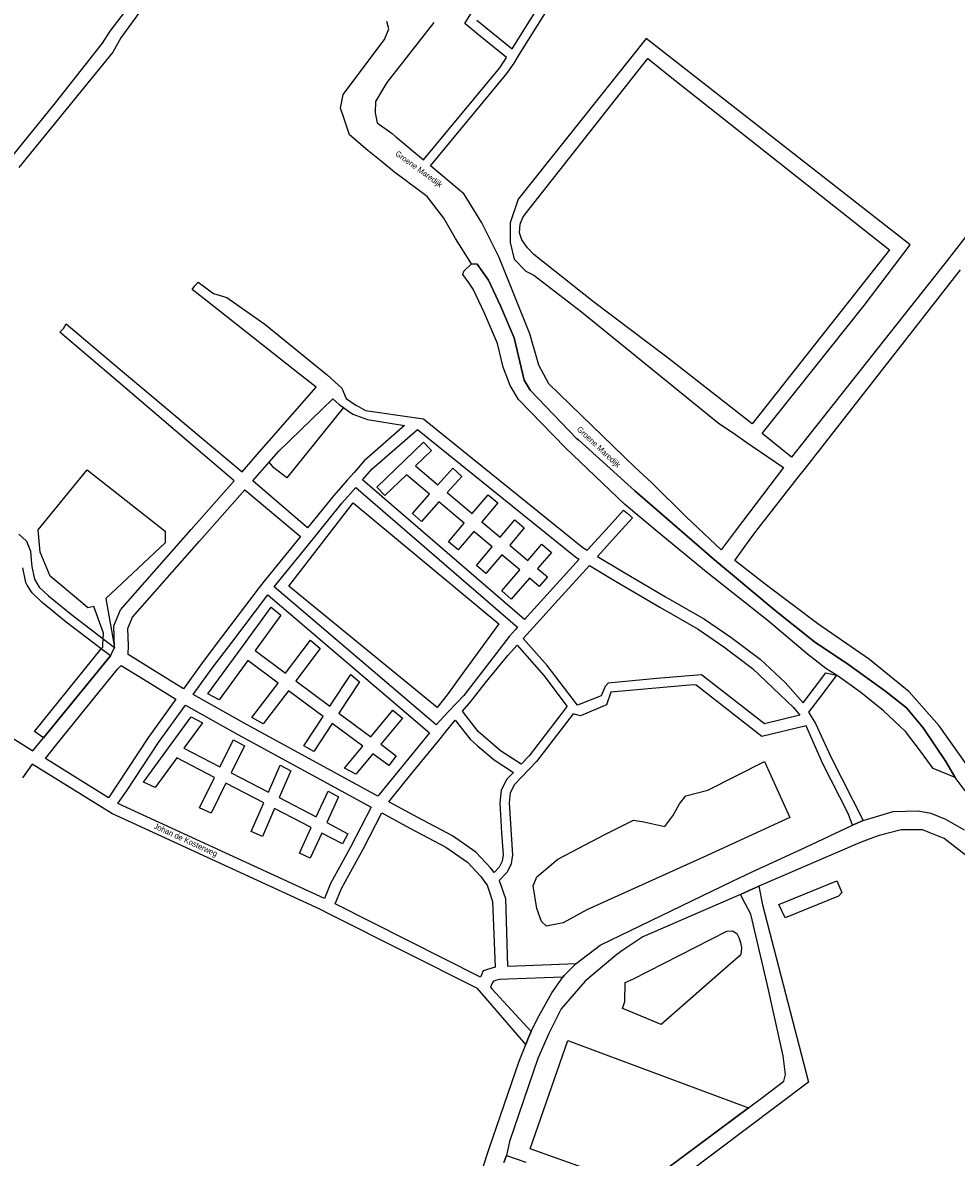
# Model space of a CAD drawing. Header units: metres. Extents: x 89872 to 99175, y 455036 to 468911.
# Tile 110 of 196: x 92782 to 93195, y 465439 to 465940. Entities that reach past the tile are written whole.
import ezdxf

# ---------------------------------------------------------------- set-up
doc = ezdxf.new("R2010")
doc.units = ezdxf.units.M
doc.layers.add('STRNM', color=7, linetype='Continuous')
doc.layers.add('Wegdeel doorgaand', color=1, linetype='Continuous')
doc.layers.add('Waterdeel', color=7, linetype='Continuous', true_color=0x00aaff)
doc.layers.add('Wegdeel', color=7, linetype='Continuous', true_color=0x9a9a9a)

msp = doc.modelspace()

# ---------------------------------------------------------------- linework, layer by layer
at = {"layer": 'Waterdeel', "lineweight": -3}
for p, q in [((92977.21, 465829.93), (92980.59, 465833.17)), ((92980.59, 465833.17), (92983.13, 465833.01)), ((92983.13, 465833.01), (92988.08, 465826.03)), ((92976.79, 465828.51), (92977.21, 465829.93)), ((92979.47, 465824.72), (92976.79, 465828.51)), ((92981.33, 465822.1), (92979.47, 465824.72)), ((92986.28, 465811.48), (92981.33, 465822.1)), ((92988.08, 465826.03), (92993.38, 465814.66)), ((92992.04, 465798.04), (92986.28, 465811.48)), ((92993.38, 465814.66), (92999.46, 465800.47)), ((92994.49, 465787.53), (92992.04, 465798.04)), ((92999.46, 465800.47), (93003.85, 465781.89)), ((92997.71, 465779.48), (92994.49, 465787.53)), ((93003.85, 465781.89), (93006.45, 465777.5)), ((93001.35, 465773.32), (92997.71, 465779.48)), ((93006.45, 465777.5), (93027.16, 465755.88)), ((92895.44, 465750.54), (92919.35, 465773.57)), ((92919.35, 465773.57), (92922.11, 465771.15)), ((92922.11, 465771.15), (92924.02, 465769.74)), ((93022.11, 465751.93), (93001.35, 465773.32)), ((92924.02, 465769.74), (92898.94, 465738.65)), ((92938.78, 465734.52), (92959.29, 465754.42)), ((92959.29, 465754.42), (92962.82, 465750.78)), ((93048.12, 465727.04), (93022.11, 465751.93)), ((93027.16, 465755.88), (93027.85, 465755.42)), ((93027.85, 465755.42), (93052.74, 465733.01)), ((92891.14, 465745.64), (92895.44, 465750.54)), ((92962.82, 465750.78), (92955.8, 465743.96)), ((92789.13, 465715.8), (92810.76, 465742.2)), ((92810.76, 465742.2), (92845.28, 465715.13)), ((92893.17, 465743.07), (92891.14, 465745.64)), ((92898.94, 465738.65), (92893.17, 465743.07)), ((92955.8, 465743.96), (92965.74, 465735.61)), ((92965.74, 465735.61), (92972.28, 465742.91)), ((92972.28, 465742.91), (92976.24, 465739.37)), ((92951.82, 465740.1), (92942.31, 465730.88)), ((92962.06, 465731.49), (92951.82, 465740.1)), ((92976.24, 465739.37), (92969.81, 465732.18)), ((92942.31, 465730.88), (92938.78, 465734.52)), ((92954.47, 465723.02), (92962.06, 465731.49)), ((92969.81, 465732.18), (92980.86, 465722.9)), ((92980.86, 465722.9), (92987.88, 465731.25)), ((92987.88, 465731.25), (92992.16, 465727.65)), ((93052.74, 465733.01), (93087.83, 465702.49)), ((92915.31, 465710.88), (92928.31, 465727.68)), ((92928.31, 465727.68), (92992.66, 465674.26)), ((92966.13, 465728.07), (92958.43, 465719.47)), ((92977.31, 465718.67), (92966.13, 465728.07)), ((92992.16, 465727.65), (92985.14, 465719.3)), ((93062.52, 465715.07), (93048.12, 465727.04)), ((92958.43, 465719.47), (92954.47, 465723.02)), ((92970.44, 465710.49), (92977.31, 465718.67)), ((92985.14, 465719.3), (92993.23, 465712.5)), ((92993.23, 465712.5), (92999.66, 465720.19)), ((93003.89, 465716.66), (92997.45, 465708.95)), ((92999.66, 465720.19), (93003.89, 465716.66)), ((92790.01, 465705.83), (92789.13, 465715.8)), ((92845.28, 465715.13), (92845.28, 465710.01)), ((92981.59, 465715.07), (92974.72, 465706.89)), ((92989.69, 465708.27), (92981.59, 465715.07)), ((93084.16, 465697.23), (93062.52, 465715.07)), ((92845.28, 465710.01), (92819.1, 465685.35)), ((92899.87, 465690.91), (92915.31, 465710.88)), ((92974.72, 465706.89), (92970.44, 465710.49)), ((92982.72, 465699.93), (92989.69, 465708.27)), ((92997.45, 465708.95), (93005.49, 465702.19)), ((93005.49, 465702.19), (93011.7, 465709.38)), ((93011.7, 465709.38), (93015.92, 465705.74)), ((92790.74, 465704.1), (92790.01, 465705.83)), ((92794.44, 465695.21), (92790.74, 465704.1)), ((92993.91, 465704.72), (92986.95, 465696.39)), ((93001.89, 465698.01), (92993.91, 465704.72)), ((93015.92, 465705.74), (93009.76, 465698.6)), ((93087.83, 465702.49), (93094.04, 465697.31)), ((92986.95, 465696.39), (92982.72, 465699.93)), ((92993.89, 465688.75), (93001.89, 465698.01)), ((93009.76, 465698.6), (93014.13, 465694.93)), ((93111.73, 465675.37), (93084.16, 465697.23)), ((93094.04, 465697.31), (93114.65, 465680.1)), ((92807.79, 465684.02), (92794.44, 465695.21)), ((92965.33, 465637.33), (92899.87, 465690.91)), ((93006.16, 465694.42), (92998.12, 465685.1)), ((93010.51, 465690.76), (93006.16, 465694.42)), ((93014.13, 465694.93), (93010.51, 465690.76)), ((92998.12, 465685.1), (92993.89, 465688.75)), ((92811.1, 465681.26), (92807.79, 465684.02)), ((92813.73, 465681.81), (92811.1, 465681.26)), ((92817.99, 465670.15), (92813.73, 465681.81)), ((92819.1, 465685.35), (92822.88, 465663.79)), ((92878.66, 465663.21), (92892.12, 465681.66)), ((92892.12, 465681.66), (92896.38, 465678.04)), ((92896.38, 465678.04), (92884.96, 465662.4)), ((93114.65, 465680.1), (93132.12, 465666.23)), ((92992.66, 465674.26), (92976.3, 465651.79)), ((93128.92, 465660.88), (93111.73, 465675.37)), ((92817.71, 465664.93), (92817.86, 465667.63)), ((92817.86, 465667.63), (92817.99, 465670.15)), ((92898.37, 465652.42), (92909.41, 465666.99)), ((92909.41, 465666.99), (92913.76, 465663.3)), ((93132.12, 465666.23), (93147.21, 465656.09)), ((92787.52, 465626.62), (92817.04, 465663.15)), ((92817.04, 465663.15), (92817.65, 465663.96)), ((92817.65, 465663.96), (92817.71, 465664.93)), ((92821.88, 465661.82), (92821.02, 465660.11)), ((92822.88, 465663.79), (92821.88, 465661.82)), ((92864.15, 465643.32), (92878.66, 465663.21)), ((92884.96, 465662.4), (92898.37, 465652.42)), ((92913.76, 465663.3), (92902.94, 465649.02)), ((93137.14, 465654.46), (93128.92, 465660.88)), ((92821.02, 465660.11), (92791.49, 465623.94)), ((92881.75, 465658), (92869.08, 465640.64)), ((92895.09, 465648.08), (92881.75, 465658)), ((93147.21, 465656.09), (93163.65, 465644.38)), ((92917.99, 465637.82), (92927.2, 465651.9)), ((92927.2, 465651.9), (92931.06, 465648.62)), ((92976.3, 465651.79), (92970.26, 465643.5)), ((93141.86, 465651.52), (93137.14, 465654.46)), ((93143.11, 465650.74), (93141.86, 465651.52)), ((92883.51, 465632.79), (92895.09, 465648.08)), ((92902.94, 465649.02), (92917.99, 465637.82)), ((92931.06, 465648.62), (92922.03, 465634.82)), ((93152.49, 465643.84), (93143.11, 465650.74)), ((92869.08, 465640.64), (92864.15, 465643.32)), ((92899.66, 465644.68), (92888.57, 465630.04)), ((92915.01, 465633.26), (92899.66, 465644.68)), ((92969.76, 465642.88), (92965.33, 465637.33)), ((92970.26, 465643.5), (92969.76, 465642.88)), ((93162.62, 465635.73), (93152.49, 465643.84)), ((93163.65, 465644.38), (93172.66, 465637.17)), ((92936.06, 465624.38), (92945.83, 465636.09)), ((92945.83, 465636.09), (92950.07, 465632.49)), ((93172.2, 465626.61), (93162.62, 465635.73)), ((93172.66, 465637.17), (93180.13, 465628.36)), ((92846.7, 465619.41), (92856.75, 465633.18)), ((92856.75, 465633.18), (92861.68, 465630.5)), ((92888.57, 465630.04), (92883.51, 465632.79)), ((92906.53, 465620.28), (92915.01, 465633.26)), ((92922.03, 465634.82), (92936.06, 465624.38)), ((92950.07, 465632.49), (92940.52, 465621.05)), ((92791.49, 465623.94), (92787.52, 465626.62)), ((92861.68, 465630.5), (92853.53, 465619.33)), ((92919.04, 465630.25), (92910.96, 465617.88)), ((92932.56, 465620.19), (92919.04, 465630.25)), ((93178.95, 465618.05), (93172.2, 465626.61)), ((93180.13, 465628.36), (93190.15, 465613.38)), ((92869.4, 465611.09), (92875.37, 465623.06)), ((92875.37, 465623.06), (92880.35, 465620.35)), ((92940.52, 465621.05), (92947.32, 465616)), ((92835.63, 465604.24), (92846.7, 465619.41)), ((92853.53, 465619.33), (92869.4, 465611.09)), ((92880.35, 465620.35), (92874.43, 465608.48)), ((92910.96, 465617.88), (92906.53, 465620.28)), ((92924.49, 465610.52), (92932.56, 465620.19)), ((92937.03, 465616.87), (92929.47, 465607.82)), ((92944.07, 465611.63), (92937.03, 465616.87)), ((92947.32, 465616), (92944.07, 465611.63)), ((93184.47, 465610.28), (93178.95, 465618.05)), ((92850.41, 465615.05), (92840.8, 465601.88)), ((92867.06, 465606.41), (92850.41, 465615.05)), ((92890.85, 465599.95), (92896.03, 465611.84)), ((92896.03, 465611.84), (92900.78, 465609.25)), ((93085.02, 465600.75), (93109.97, 465613.49)), ((93109.97, 465613.49), (93121.22, 465588.74)), ((93190.15, 465613.38), (93194.16, 465606.3)), ((92860.36, 465592.98), (92867.06, 465606.41)), ((92874.43, 465608.48), (92890.85, 465599.95)), ((92900.78, 465609.25), (92895.64, 465597.46)), ((92929.47, 465607.82), (92924.49, 465610.52)), ((93194.16, 465606.3), (93184.47, 465610.28)), ((92840.8, 465601.88), (92835.63, 465604.24)), ((92872.09, 465603.8), (92865.52, 465590.63)), ((92888.76, 465595.14), (92872.09, 465603.8)), ((93075.19, 465598.29), (93085.02, 465600.75)), ((92895.64, 465597.46), (92911.96, 465588.98)), ((92911.96, 465588.98), (92917.21, 465600.33)), ((92921.86, 465597.8), (92916.65, 465586.55)), ((92917.21, 465600.33), (92921.86, 465597.8)), ((93072.48, 465594.74), (93075.19, 465598.29)), ((92865.52, 465590.63), (92860.36, 465592.98)), ((92883.27, 465582.55), (92888.76, 465595.14)), ((92893.55, 465592.65), (92888.18, 465580.31)), ((92909.76, 465584.23), (92893.55, 465592.65)), ((93069.48, 465589.49), (93072.48, 465594.74)), ((92916.65, 465586.55), (92925.94, 465581.55)), ((93039.82, 465581.34), (93052.1, 465587.48)), ((93052.1, 465587.48), (93056.73, 465586.73)), ((93056.73, 465586.73), (93065.98, 465584.73)), ((93065.98, 465584.73), (93069.48, 465589.49)), ((93121.22, 465588.74), (93084.73, 465571.98)), ((92888.18, 465580.31), (92883.27, 465582.55)), ((92904.51, 465572.88), (92909.76, 465584.23)), ((92914.45, 465581.8), (92909.32, 465570.69)), ((92923.62, 465577), (92914.45, 465581.8)), ((92925.94, 465581.55), (92923.62, 465577)), ((93018.7, 465570.29), (93039.82, 465581.34)), ((92909.32, 465570.69), (92904.51, 465572.88)), ((93084.73, 465571.98), (93031.48, 465547.98)), ((93009.49, 465562.48), (93018.7, 465570.29)), ((93007.74, 465558.48), (93009.49, 465562.48)), ((93116.34, 465550.34), (93141.89, 465560.66)), ((93141.89, 465560.66), (93142.87, 465558.69)), ((93009.49, 465548.48), (93007.74, 465558.48)), ((93142.87, 465558.69), (93144.1, 465555.5)), ((93142.63, 465554.02), (93119.05, 465544.44)), ((93144.1, 465555.5), (93142.63, 465554.02)), ((93011.49, 465542.73), (93009.49, 465548.48)), ((93031.48, 465547.98), (93020.99, 465542.23)), ((93119.05, 465544.44), (93116.34, 465550.34)), ((93013.74, 465540.73), (93011.49, 465542.73)), ((93020.99, 465542.23), (93013.74, 465540.73)), ((93051.83, 465517.28), (93093.31, 465538.49)), ((93093.31, 465538.49), (93095.82, 465538.61)), ((93095.82, 465538.61), (93097.72, 465537.42)), ((93097.72, 465537.42), (93098.68, 465535.75)), ((93098.68, 465535.75), (93099.39, 465533.49)), ((93099.39, 465533.49), (93099.87, 465531.22)), ((93099.87, 465531.22), (93099.75, 465529.32)), ((93099.39, 465527.89), (93093.98, 465523.22)), ((93099.75, 465529.32), (93099.39, 465527.89)), ((93093.98, 465523.22), (93064.34, 465497.23)), ((93048.23, 465507.47), (93048.42, 465515.79)), ((93048.42, 465515.79), (93051.83, 465517.28)), ((93047.19, 465504.35), (93048.23, 465507.47)), ((93048.38, 465503.87), (93047.19, 465504.35)), ((93064.34, 465497.23), (93048.38, 465503.87))]:
    msp.add_line(p, q, dxfattribs=at)
at = {"layer": 'Wegdeel'}
for p, q in [((93006.49, 465442.38), (93023.1, 465490.13)), ((93023.1, 465490.13), (93038.89, 465484.25)), ((93038.89, 465484.25), (93102.88, 465460.41)), ((93102.88, 465460.41), (93055.26, 465425.02)), ((93055.26, 465425.02), (93006.49, 465442.38))]:
    msp.add_line(p, q, dxfattribs=at)
for points in [[(92743.41, 465838.48), (92796.76, 465904.38), (92817.62, 465930.62), (92820.9, 465935.98), (92850.1, 465974.15)], [(92840.57, 465953.58), (92825.66, 465933), (92822.09, 465926.74), (92780.66, 465875.75)], [(93227.84, 465882.38), (93190.69, 465834.68), (93121.97, 465747.78), (93108.89, 465758.25), (93153.96, 465814.81), (93174.33, 465841.64), (93172.99, 465842.69), (93057.67, 465932.77), (93001.15, 465861.77), (92997.62, 465851.33), (92997.62, 465842.68), (92999.41, 465835.23), (93004.63, 465829.92), (93008.14, 465828.27), (93029.21, 465811.97), (93089.49, 465763.03), (93097.13, 465757.78), (93101.67, 465754.66), (93104.48, 465752.73), (93118.36, 465743.2), (93097.04, 465715.09), (93090.87, 465706.84), (93075.34, 465721.44), (93060.14, 465736.64), (93052.71, 465743.4), (93014.77, 465780.2), (93010.27, 465788.53), (93006.3, 465802.27), (92992.84, 465836.03), (92985.18, 465851.39), (92978.51, 465862.02), (92977.17, 465864.16), (92971.63, 465868.81), (92962.4, 465876.56), (92995.55, 465916.48), (92996.66, 465917.81), (92999.43, 465921.84), (93001.73, 465925.81), (93009.75, 465938.46), (93018.96, 465953.4)], [(92982.96, 465940.88), (92986.95, 465937.64), (92998.47, 465928.25), (93015.25, 465955.13)], [(92963.99, 465939.78), (92943.11, 465913.25), (92938.2, 465904.9), (92938.03, 465899.98), (92938.9, 465895.52), (92945.51, 465890.74), (92946.78, 465889.68), (92959.29, 465879.17), (92992.28, 465918.9), (92993.36, 465920.2), (92995.98, 465924.34), (92983.63, 465934.4), (92977.58, 465939.33), (92982.34, 465947.01)], [(93198.59, 465600.49), (93194.16, 465606.3), (93190.15, 465613.38), (93180.13, 465628.36), (93172.66, 465637.17), (93163.65, 465644.38), (93147.21, 465656.09), (93132.12, 465666.23), (93114.65, 465680.1), (93094.04, 465697.31), (93087.83, 465702.49), (93052.74, 465733.01), (93027.85, 465755.42), (93027.16, 465755.88), (93006.45, 465777.5), (93003.85, 465781.89), (92999.46, 465800.47), (92993.38, 465814.66), (92988.08, 465826.03), (92983.13, 465833.01), (92980.59, 465833.17), (92973.54, 465844.4), (92968.39, 465853.4), (92960.99, 465862.94), (92955.25, 465867.2), (92953.64, 465868.4), (92951.7, 465869.83), (92946.7, 465873.54), (92940.59, 465878.51), (92934.8, 465883.22), (92926.73, 465890.24), (92923.83, 465898.61), (92922.64, 465902.03), (92923.84, 465907.98), (92942.13, 465932.32), (92943.98, 465936.95), (92943.19, 465940.26)], [(93199.37, 465611.99), (93187.09, 465629.24), (93173.84, 465644.24), (93156.34, 465658.5), (93133.52, 465674.21), (93110.28, 465691.81), (93096.9, 465702.19), (93103.69, 465711.62), (93106.1, 465714.96), (93124.46, 465738.43), (93128.05, 465743.02), (93196.58, 465830.59)], [(92780.66, 465713.81), (92784.06, 465710.71), (92785.73, 465706.35), (92786.07, 465702.48), (92786.32, 465699.6), (92787.48, 465693.99), (92789.65, 465690.44), (92793.65, 465686.64), (92803.87, 465678.3), (92817.86, 465667.63), (92822.88, 465663.79), (92822.6, 465673.3), (92825.44, 465680.4), (92856.78, 465715.95), (92875.72, 465737.45), (92856.73, 465753.64), (92834.51, 465772.6), (92824.3, 465781.3), (92798.76, 465803.09), (92800.28, 465804.67), (92801.47, 465806.78), (92827.26, 465784.97), (92837.14, 465776.68), (92860.22, 465757.33), (92879.2, 465741.41), (92887.77, 465751.19), (92890.97, 465754.83), (92911.92, 465778.71), (92904.6, 465784.48), (92863.92, 465816.52), (92857.12, 465821.87), (92858.42, 465823.48), (92859.78, 465825.16), (92866.59, 465820.17), (92872.41, 465818.38), (92889.27, 465806.58), (92916.91, 465784.1), (92923.22, 465778.37), (92925.26, 465773.74), (92929.43, 465770.84), (92930.59, 465770.21), (92933.73, 465768.5), (92956.31, 465765.25), (92959.31, 465764.82), (92960.98, 465763.48), (93029.74, 465707.96), (93031.66, 465706.77), (93041.46, 465717.58), (93047.67, 465724.45), (93049.12, 465723.22), (93051.68, 465721.04), (93045.63, 465714.35), (93036.22, 465703.96), (93047.56, 465697.14), (93066.33, 465686.1), (93083.53, 465676.27), (93095.07, 465668.41), (93108.09, 465658.58), (93119.14, 465648.27), (93127.02, 465639.34), (93132.07, 465645.98), (93137.13, 465652.64), (93141.86, 465651.52), (93135.3, 465642.89), (93129.49, 465635.24), (93132.48, 465630.19), (93139.27, 465615.43), (93153.53, 465587.44), (93150.9, 465586.21), (93148.89, 465585.26), (93146.88, 465590.39), (93135.83, 465612.36), (93128.37, 465629.24), (93108.84, 465624.53), (93079.75, 465647.1), (93078.47, 465647.29), (93042.13, 465644.1), (93040.25, 465638.41), (93028.64, 465633.6), (93025.43, 465634.52), (93009.3, 465613.46), (93006.01, 465609.98), (93002.84, 465606.64), (92999.59, 465603.21), (92997.63, 465599.52), (92997.14, 465595.1), (92998.61, 465572.01), (92998.42, 465570.47), (92998.12, 465568.08), (92996.15, 465564.39), (92992.8, 465560.87), (92995.55, 465552.85), (92996.41, 465523.09), (93004.35, 465523.37), (93026.78, 465524.15), (93023.12, 465520.49), (93021.48, 465518.85), (93020.96, 465518.12), (92996.58, 465517.27), (92993, 465517.15), (92991.2, 465516.65), (92990.06, 465516.29), (92989.73, 465515.53), (92988.95, 465513.71), (92989.57, 465512.97), (93006.99, 465494.21), (93005.76, 465491.59), (93004.5, 465488.41), (92983.15, 465513.1), (92918.39, 465545.74), (92913.59, 465548.14), (92821.66, 465590.43), (92817.42, 465593.07), (92786.56, 465612.26), (92782.21, 465606.19)], [(92746.39, 465643.4), (92782.81, 465620.61), (92786.76, 465618.15), (92791.49, 465623.94), (92821.02, 465660.11), (92817.04, 465663.15), (92801.55, 465674.97), (92790.97, 465683.59), (92786.46, 465687.87), (92784.34, 465691.36), (92783.65, 465692.48), (92782.3, 465699.01)], [(93055.26, 465425.02), (93102.88, 465460.41), (93108.72, 465464.71), (93118.47, 465472.21), (93119.22, 465475.21), (93118.22, 465483.46), (93111.11, 465515.19), (93103.97, 465545.98), (93101.47, 465550.7), (93099.34, 465554.73), (93103.16, 465556.4), (93107.54, 465558.31), (93109.15, 465550.11), (93129.48, 465471.85), (93061, 465420.25)], [(92994.89, 465436.25), (92995.96, 465439.35), (93004.57, 465436.53)]]:
    msp.add_lwpolyline(points, dxfattribs=at)
for points in [[(93104.58, 465762.61), (93067.37, 465791.5), (93034.51, 465816.41), (93008.05, 465837.32), (93005.37, 465840.3), (93002.74, 465843.82), (93001.71, 465846.87), (93002.09, 465850.74), (93003.17, 465853.72), (93004.28, 465855.12), (93051.82, 465915.47), (93058.48, 465923.93), (93067.57, 465916.56), (93165.24, 465839.42)], [(92908.12, 465716.68), (92883.94, 465737.44), (92891.14, 465745.64), (92895.44, 465750.54), (92919.35, 465773.57), (92922.11, 465771.15), (92924.02, 465769.74), (92926.3, 465768.13), (92928.21, 465766.78), (92934.59, 465764.45), (92951.03, 465761.75), (92933.2, 465746.2), (92928.66, 465741.09), (92925.64, 465737.68), (92919.69, 465730.97)], [(93003.97, 465676.19), (92932.45, 465737.82), (92936.73, 465742.64), (92956.76, 465760.11), (93026.68, 465703.66), (93028.07, 465702.8)], [(92853.28, 465645.59), (92840.96, 465653.21), (92828.9, 465660.67), (92829.07, 465664.59), (92828.82, 465672.2), (92830.79, 465677.12), (92860.42, 465710.74), (92880.43, 465733.43), (92904.99, 465712.83), (92889.6, 465693.83), (92886.78, 465690.28), (92870.58, 465668.94), (92861.97, 465657.6)], [(92964.91, 465629.66), (92893.41, 465690.59), (92908.83, 465709.63), (92911.91, 465713.43), (92923.5, 465727.74), (92929.43, 465734.42), (93000.92, 465672.82), (92999.97, 465671.77), (92997.32, 465668.84), (92977.14, 465642.56), (92973.83, 465639.07), (92970.47, 465635.53)], [(93037.77, 465642.44), (93027.38, 465638.26), (93013.95, 465655.76), (93003.45, 465667.78), (93004.91, 465669.38), (93007.96, 465672.75), (93018.99, 465684.94), (93032.62, 465699.99), (93044.15, 465693.04), (93063.69, 465681.54), (93080.73, 465671.8), (93092, 465664.13), (93104.7, 465654.54), (93122.86, 465637.25), (93125.62, 465633.87), (93110.04, 465630.11), (93082.13, 465651.76), (93062.42, 465650.03), (93040.95, 465648.08), (93039.66, 465646.56)], [(92939.24, 465598.16), (92880.12, 465630.4), (92857.55, 465642.96), (92865.99, 465654.62), (92874.66, 465666.05), (92890.59, 465687.03), (92962.05, 465626.15)], [(93002.5, 465612.24), (92993.44, 465618.07), (92983.54, 465626.63), (92976.54, 465635.59), (92980.31, 465639.91), (92987.23, 465648.71), (92996.61, 465660.22), (93000.8, 465664.85), (93012.53, 465651.43), (93022.76, 465637.69), (93022.33, 465637.27), (93006.02, 465615.96)], [(92820.23, 465597.36), (92806.47, 465605.9), (92792.31, 465614.68), (92796.84, 465620.32), (92824.15, 465654.27), (92825.74, 465655.86), (92837.57, 465648.55), (92849.9, 465640.92), (92837.82, 465624.18), (92824.19, 465603.4)], [(92915.56, 465552.9), (92824.32, 465594.85), (92828.46, 465600.79), (92842.24, 465621.81), (92854.16, 465638.28), (92877.29, 465625.39), (92936.19, 465593.25), (92927.15, 465575.57), (92918.32, 465559.58)], [(92990.51, 465564.41), (92989.17, 465566.28), (92982.54, 465573.41), (92972.22, 465580.53), (92956.78, 465588.7), (92943.97, 465595.64), (92953.78, 465607.68), (92966.06, 465622.73), (92968.92, 465626.25), (92973.37, 465631.7), (92979.96, 465623.22), (92983.21, 465620.41), (92990.5, 465614.12), (92999.06, 465608.61), (92996.23, 465605.63), (92993.64, 465600.76), (92993.02, 465595.2), (92993.87, 465581.87), (92994.49, 465572.13), (92994.14, 465569.34), (92992.79, 465566.82)], [(92984.53, 465518.16), (92920.36, 465550.5), (92923.17, 465557.28), (92932.88, 465575), (92940.93, 465590.74), (92953.32, 465584.03), (92969.24, 465575.6), (92978.75, 465569.03), (92984.7, 465562.64), (92986.47, 465560.15), (92987.43, 465558.79), (92988.34, 465556.16), (92989.88, 465551.66), (92990.97, 465522.62), (92985.74, 465520.98)]]:
    msp.add_lwpolyline(points, close=True, dxfattribs=at)
at = {"layer": 'Wegdeel doorgaand'}
for points in [[(92985.54, 465434.03), (92988.41, 465442.45), (93001.58, 465481.07), (93004.5, 465488.41), (93005.76, 465491.59), (93006.99, 465494.21), (93009.69, 465499.94), (93016.07, 465511.24), (93020.96, 465518.12), (93021.48, 465518.85), (93023.12, 465520.49), (93026.78, 465524.15), (93037.39, 465532.36), (93095.85, 465560.61), (93104.52, 465564.64), (93128.2, 465575.64), (93148.89, 465585.26), (93150.9, 465586.21), (93153.53, 465587.44), (93166.77, 465591.37), (93177.82, 465591.61), (93183.47, 465590.63), (93190.01, 465587.93), (93198.12, 465583.26)], [(93199.98, 465571.16), (93189.34, 465579.48), (93179.84, 465583.23), (93170.34, 465583.23), (93160.59, 465580.73), (93156.92, 465579.39), (93151.9, 465577.55), (93107.54, 465558.31), (93103.16, 465556.4), (93099.34, 465554.73), (93056.23, 465535.97), (93047.45, 465530.06), (93044.73, 465528.22), (93034.75, 465519.84), (93030.73, 465516.47), (93027.8, 465513.05), (93020.24, 465504.22), (93014.65, 465493.28), (93012.48, 465488.3), (93009.88, 465482.19), (92997.29, 465445.65), (92995.96, 465439.35), (92994.89, 465436.25)]]:
    msp.add_lwpolyline(points, dxfattribs=at)

# ---------------------------------------------------------------- texts
at = {"layer": 'STRNM'}
for s, rotation, p in [('Groene Maredijk', 324.0358, (92946.6, 465881.36)), ('Groene Maredijk', 317.0671, (93026.88, 465759.84)), ('Johan de Kosterweg', 335.3569, (92839.93, 465584.03))]:
    msp.add_text(s, height=2.5, rotation=rotation, dxfattribs=at).set_placement(p)

doc.saveas('drawing.dxf')
